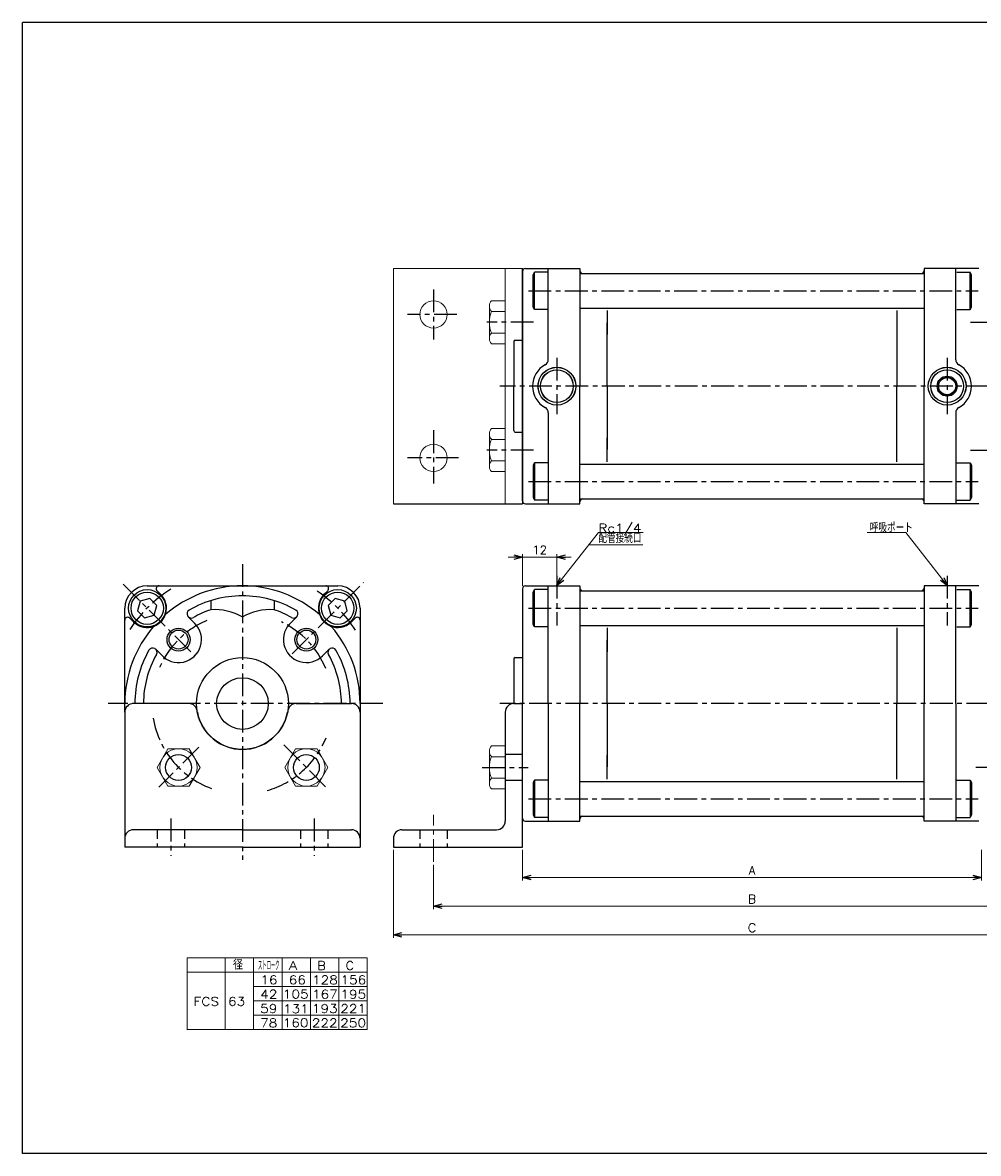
# Model space of a CAD drawing. Header units: millimetres. Extents: x -272 to 287, y -200 to 200.
# Tile 1 of 2: x -272 to 61, y -194 to 200. Entities that reach past the tile are written whole.
import ezdxf
from ezdxf.enums import TextEntityAlignment as Align

# ---------------------------------------------------------------- set-up
doc = ezdxf.new("R2010")
doc.units = ezdxf.units.MM
doc.header["$LTSCALE"] = 0.25
doc.linetypes.add('CENTER', pattern=[50.8, 31.75, -6.35, 6.35, -6.35])
doc.linetypes.add('DASHED', pattern=[19.05, 12.7, -6.35])
doc.layers.add('Layer0016', color=7, linetype='Continuous')
doc.layers.add('ZUWAKU', color=7, linetype='Continuous')
doc.styles.add('FdaStyle0', font='txt.shx', dxfattribs={"bigfont": 'bigfont'})
doc.dimstyles.new('DaDimRotatedStyle', dxfattribs={"dimtxt": 3, "dimasz": 3.000002, "dimexe": 1, "dimexo": 1, "dimgap": 1, "dimtad": 3, "dimdsep": 46, "dimtxsty": 'FdaStyle0', "dimblk1": 'OPEN30', "dimblk2": 'OPEN30', "dimsah": 1, "dimcen": 0.09, "dimclrd": 4, "dimclre": 4, "dimclrt": 4, "dimadec": 0, "dimazin": 2, "dimtfac": 1, "dimtdec": 4, "dimtmove": 0, "dimatfit": 0, "dimfxl": 1, "dimarcsym": 0})

# ---------------------------------------------------------------- blocks, each defined once
blk = doc.blocks.new('_OPEN30')
at = {"color": 0, "linetype": 'ByBlock', "lineweight": -2}
for p, q in [((-1, 0.267949), (0, 0)), ((0, 0), (-1, -0.267949)), ((0, 0), (-1, 0))]:
    blk.add_line(p, q, dxfattribs=at)
blk = doc.blocks.new('DC_GROUP_Φ63_1')
at = {"color": 4, "linetype": 'Continuous', "lineweight": 25}
for p, q in [((-163.07, -0.7), (-165.52, -3.15)), ((-165.52, -3.15), (-164.63, -6.5)), ((-159.73, -1.6), (-163.07, -0.7)), ((-158.83, -4.95), (-159.73, -1.6)), ((-164.63, -6.5), (-161.28, -7.4)), ((-161.28, -7.4), (-158.83, -4.95))]:
    blk.add_line(p, q, dxfattribs=at)
for radius in [6.5, 5.63]:
    blk.add_circle((-162.18, -4.05), radius, dxfattribs=at)
blk = doc.blocks.new('DC_GROUP_Φ63_2')
at = {"color": 4, "linetype": 'Continuous', "lineweight": 25}
for p, q in [((-231.03, -1.6), (-231.92, -4.95)), ((-227.68, -0.7), (-231.03, -1.6)), ((-225.23, -3.15), (-227.68, -0.7)), ((-226.13, -6.5), (-225.23, -3.15)), ((-231.92, -4.95), (-229.47, -7.4)), ((-229.47, -7.4), (-226.13, -6.5))]:
    blk.add_line(p, q, dxfattribs=at)
for radius in [6.5, 5.63]:
    blk.add_circle((-228.58, -4.05), radius, dxfattribs=at)
blk = doc.blocks.new('DA_IMAGEDIMGROUP_1')
at = {"color": 4, "linetype": 'Continuous', "lineweight": 13}
for p, q in [((-102.79, 13.75), (-97.79, 13.75)), ((-97.79, 3.75), (-97.79, 14.75)), ((-97.79, 13.75), (-85.79, 13.75)), ((-80.79, 13.75), (-85.79, 13.75))]:
    blk.add_line(p, q, dxfattribs=at)
at = {"color": 4, "xscale": 3.000002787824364, "yscale": 2.999989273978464}
for p, rotation in [((-97.79, 13.75), 360), ((-85.79, 13.75), 180)]:
    blk.add_blockref('_OPEN30', p, dxfattribs=dict(at, rotation=rotation))
at = {"color": 4, "insert": (-91.79, 14.75), "char_height": 3, "width": 11.25, "attachment_point": 8, "style": 'FdaStyle0'}
blk.add_mtext('\\T1.00;12', dxfattribs=at)
blk = doc.blocks.new('DC_GROUP_Φ63_3')
at = {"color": 4, "linetype": 'Continuous', "lineweight": 13}
for p, q in [((-109.29, -53.89), (-109.29, -65.15)), ((-103.79, -52.02), (-108.57, -52.02)), ((-103.79, -52.02), (-103.79, -67.03)), ((-103.79, -55.77), (-108.57, -55.77)), ((-103.79, -63.28), (-108.57, -63.28)), ((-103.79, -67.03), (-108.57, -67.03))]:
    blk.add_line(p, q, dxfattribs=at)
for centre, radius, start, end in [((-106.5, -53.89), 2.79, 137.7545, 222.2455), ((-99.22, -59.52), 10.08, 158.1345, 201.8655), ((-106.5, -65.15), 2.79, 137.7545, 222.2455)]:
    blk.add_arc(centre, radius, start, end, dxfattribs=at)
blk = doc.blocks.new('DC_GROUP_Φ63_4')
at = {"color": 4, "linetype": 'Continuous', "lineweight": 13}
for p, q in [((-176.86, -53.02), (-180.61, -59.52)), ((-169.35, -53.02), (-176.86, -53.02)), ((-165.6, -59.52), (-169.35, -53.02)), ((-180.61, -59.52), (-176.86, -66.02)), ((-169.35, -66.02), (-165.6, -59.52)), ((-176.86, -66.02), (-169.35, -66.02))]:
    blk.add_line(p, q, dxfattribs=at)
blk.add_circle((-173.1, -59.52), 6.5, dxfattribs=at)
blk = doc.blocks.new('DC_GROUP_Φ63_5')
at = {"color": 4, "linetype": 'Continuous', "lineweight": 13}
for p, q in [((-176.86, -53.02), (-180.61, -59.52)), ((-169.35, -53.02), (-176.86, -53.02)), ((-165.6, -59.52), (-169.35, -53.02)), ((-180.61, -59.52), (-176.86, -66.02)), ((-169.35, -66.02), (-165.6, -59.52)), ((-176.86, -66.02), (-169.35, -66.02))]:
    blk.add_line(p, q, dxfattribs=at)
blk.add_circle((-173.1, -59.52), 6.5, dxfattribs=at)
blk = doc.blocks.new('DC_GROUP_Φ63_6')
at = {"color": 4, "linetype": 'Continuous', "lineweight": 13}
for p, q in [((-221.4, -53.02), (-225.16, -59.52)), ((-213.9, -53.02), (-221.4, -53.02)), ((-210.15, -59.52), (-213.9, -53.02)), ((-225.16, -59.52), (-221.4, -66.02)), ((-213.9, -66.02), (-210.15, -59.52)), ((-221.4, -66.02), (-213.9, -66.02))]:
    blk.add_line(p, q, dxfattribs=at)
blk.add_circle((-217.65, -59.52), 6.5, dxfattribs=at)
blk = doc.blocks.new('DC_GROUP_Φ63_13')
at = {"color": 4, "linetype": 'Continuous', "lineweight": 13}
for p, q in [((35.76, 22.35), (22.35, 22.35)), ((50.33, 3.75), (35.76, 22.35))]:
    blk.add_line(p, q, dxfattribs=at)
at = {"color": 4, "xscale": 3.000002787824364, "yscale": 2.999989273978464, "rotation": 308.0665315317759}
blk.add_blockref('_OPEN30', (50.33, 3.75), dxfattribs=at)
at = {"color": 4, "style": 'FdaStyle0', "width": 0.833333}
blk.add_text('呼吸ポート', height=3, dxfattribs=at).set_placement((23.26, 22.35), (38.26, 22.35), align=Align.FIT)
blk = doc.blocks.new('*D19')
at = {"color": 4, "linetype": 'Continuous', "lineweight": 13}
for p, q in [((-97.79, -88.25), (-97.79, -98.88)), ((62.21, -88.25), (62.21, -98.88)), ((-97.79, -97.88), (62.21, -97.88))]:
    blk.add_line(p, q, dxfattribs=at)
at = {"color": 4, "xscale": 3.000002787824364, "yscale": 2.999989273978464}
for p, rotation in [((-97.79, -97.88), 180), ((62.21, -97.88), 360)]:
    blk.add_blockref('_OPEN30', p, dxfattribs=dict(at, rotation=rotation))
at = {"color": 4, "insert": (-17.79, -96.88), "char_height": 3, "width": 7.5, "attachment_point": 8, "style": 'FdaStyle0'}
blk.add_mtext('\\T1.00;A', dxfattribs=at)
blk = doc.blocks.new('DC_GROUP_Φ63_14')
at = {"color": 4, "linetype": 'Continuous', "lineweight": 13}
for p, q in [((-109.29, 56.68), (-109.29, 45.42)), ((-103.79, 58.56), (-108.57, 58.56)), ((-103.79, 58.56), (-103.79, 43.54)), ((-103.79, 54.8), (-108.57, 54.8)), ((-103.79, 47.3), (-108.57, 47.3)), ((-103.79, 43.54), (-108.57, 43.54))]:
    blk.add_line(p, q, dxfattribs=at)
for centre, radius, start, end in [((-106.5, 56.68), 2.79, 137.7545, 222.2455), ((-99.22, 51.05), 10.08, 158.1345, 201.8655), ((-106.5, 45.42), 2.79, 137.7545, 222.2455)]:
    blk.add_arc(centre, radius, start, end, dxfattribs=at)
blk = doc.blocks.new('DC_GROUP_Φ63_15')
at = {"color": 4, "linetype": 'Continuous', "lineweight": 13}
for p, q in [((-103.79, 103.1), (-108.57, 103.1)), ((-103.79, 103.1), (-103.79, 88.09)), ((-109.29, 101.23), (-109.29, 89.97)), ((-103.79, 99.35), (-108.57, 99.35)), ((-103.79, 91.84), (-108.57, 91.84)), ((-103.79, 88.09), (-108.57, 88.09))]:
    blk.add_line(p, q, dxfattribs=at)
for centre, radius, start, end in [((-106.5, 101.23), 2.79, 137.7545, 222.2455), ((-99.22, 95.6), 10.08, 158.1345, 201.8655), ((-106.5, 89.97), 2.79, 137.7545, 222.2455)]:
    blk.add_arc(centre, radius, start, end, dxfattribs=at)
blk = doc.blocks.new('*D29')
at = {"color": 4, "linetype": 'Continuous', "lineweight": 13}
for p, q in [((-128.79, -93.46), (-128.79, -108.88)), ((93.21, -93.46), (93.21, -108.88)), ((-128.79, -107.88), (93.21, -107.88))]:
    blk.add_line(p, q, dxfattribs=at)
at = {"color": 4, "xscale": 3.000002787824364, "yscale": 2.999989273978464}
for p, rotation in [((-128.79, -107.88), 180), ((93.21, -107.88), 360)]:
    blk.add_blockref('_OPEN30', p, dxfattribs=dict(at, rotation=rotation))
at = {"color": 4, "insert": (-17.79, -106.88), "char_height": 3, "width": 7.5, "attachment_point": 8, "style": 'FdaStyle0'}
blk.add_mtext('\\T1.00;B', dxfattribs=at)
blk = doc.blocks.new('DC_GROUP_Φ63_21')
at = {"color": 4, "linetype": 'Continuous', "lineweight": 13}
for p, q in [((-142.79, -88.25), (-142.79, -118.88)), ((107.21, -88.25), (107.21, -103.57)), ((107.21, -110.07), (107.21, -118.88)), ((-142.79, -117.88), (107.21, -117.88))]:
    blk.add_line(p, q, dxfattribs=at)
at = {"color": 4, "xscale": 3.000002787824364, "yscale": 2.999989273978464}
for p, rotation in [((-142.79, -117.88), 180), ((107.21, -117.88), 360)]:
    blk.add_blockref('_OPEN30', p, dxfattribs=dict(at, rotation=rotation))
at = {"color": 4, "style": 'FdaStyle0'}
blk.add_text('C', height=3, dxfattribs=at).set_placement((-19.29, -116.88), (-16.29, -116.88), align=Align.FIT)

msp = doc.modelspace()

# ---------------------------------------------------------------- linework, layer by layer
at = {"color": 4, "linetype": 'Continuous', "lineweight": 13}
for p, q in [((-142.792, 114.323), (-97.792, 114.323)), ((-142.792, 114.323), (-142.792, 32.323)), ((-103.792, 32.323), (-103.792, 114.323)), ((-85.909, 3.75), (-71.34, 22.353)), ((-71.34, 22.353), (-55.672, 22.353)), ((-74.837, 18.05), (-55.897, 18.05)), ((-85.792, 14.75), (-85.792, 7.232)), ((-214.594, -125.846), (-151.89, -125.846)), ((-214.594, -125.846), (-214.594, -150.846)), ((-201.385, -125.846), (-201.385, -150.846)), ((-191.486, -125.846), (-191.486, -150.846)), ((-181.587, -125.846), (-181.587, -150.846)), ((-171.688, -125.846), (-171.688, -150.846)), ((-161.789, -125.846), (-161.789, -150.846)), ((-151.89, -125.846), (-151.89, -150.846)), ((-214.594, -130.846), (-151.89, -130.846)), ((-191.486, -135.846), (-151.89, -135.846)), ((-191.462, -140.846), (-151.89, -140.846)), ((-191.486, -145.846), (-151.89, -145.846)), ((-214.765, -150.846), (-151.89, -150.846))]:
    msp.add_line(p, q, dxfattribs=at)
at = {"color": 4, "linetype": 'Continuous', "lineweight": 25}
for p, q in [((-97.792, 73.323), (-97.792, 114.323)), ((-96.792, 114.323), (-77.792, 114.323)), ((-88.792, 82.557), (-88.792, 114.323)), ((-77.792, 114.323), (-77.792, 73.323)), ((61.208, 114.323), (42.208, 114.323)), ((42.208, 114.323), (42.208, 73.323)), ((53.208, 82.557), (53.208, 114.323)), ((-97.792, 113.323), (-97.792, 73.323)), ((-94.102, 112.157), (-93.602, 113.023)), ((-94.102, 100.889), (-94.102, 112.157)), ((-88.952, 113.023), (-93.602, 113.023)), ((-93.602, 100.023), (-93.602, 113.023)), ((-77.792, 112.573), (42.208, 112.573)), ((-76.792, 112.573), (-68.292, 112.573)), ((41.208, 112.573), (42.208, 112.573)), ((53.559, 113.023), (58.208, 113.023)), ((58.208, 100.023), (58.208, 113.023)), ((58.708, 112.157), (58.208, 113.023)), ((58.708, 100.889), (58.708, 112.157)), ((-93.602, 100.023), (-94.102, 100.889)), ((-88.952, 100.023), (-93.602, 100.023)), ((-77.792, 100.523), (42.208, 100.523)), ((-68.292, 99.658), (-68.292, 91.321)), ((32.708, 99.658), (32.708, 73.323)), ((53.559, 100.023), (58.208, 100.023)), ((58.208, 100.023), (58.708, 100.889)), ((-68.292, 73.323), (-68.292, 95.39)), ((-100.792, 88.823), (-100.792, 73.323)), ((-100.292, 89.323), (-97.792, 89.323)), ((-100.792, 57.823), (-100.792, 73.323)), ((-97.792, 33.323), (-97.792, 73.323)), ((-97.792, 73.323), (-97.792, 32.323)), ((-77.792, 32.323), (-77.792, 73.323)), ((-68.292, 73.323), (-68.292, 51.257)), ((32.708, 46.989), (32.708, 73.323)), ((42.208, 32.323), (42.208, 73.323)), ((-88.792, 64.09), (-88.792, 32.323)), ((53.208, 64.09), (53.208, 32.323)), ((-100.292, 57.323), (-97.792, 57.323)), ((-68.292, 46.989), (-68.292, 55.326)), ((-93.602, 46.623), (-94.102, 45.757)), ((-94.102, 45.757), (-94.102, 34.489)), ((-88.952, 46.623), (-93.602, 46.623)), ((-93.602, 46.623), (-93.602, 33.623)), ((-77.792, 46.123), (42.208, 46.123)), ((53.559, 46.623), (58.208, 46.623)), ((58.208, 46.623), (58.208, 33.623)), ((58.208, 46.623), (58.708, 45.757)), ((58.708, 45.757), (58.708, 34.489)), ((-142.792, 32.323), (-97.792, 32.323)), ((-96.792, 32.323), (-77.792, 32.323)), ((-94.102, 34.489), (-93.602, 33.623)), ((-88.952, 33.623), (-93.602, 33.623)), ((-77.792, 34.073), (42.208, 34.073)), ((-76.792, 34.073), (-68.292, 34.073)), ((41.208, 34.073), (42.208, 34.073)), ((61.208, 32.323), (42.208, 32.323)), ((53.559, 33.623), (58.208, 33.623)), ((58.708, 34.489), (58.208, 33.623)), ((-228.578, 3.75), (-195.378, 3.75)), ((-223.839, 0.757), (-225.125, 2.043)), ((-195.378, 3.75), (-162.178, 3.75)), ((-166.917, 0.757), (-165.631, 2.043)), ((-97.792, 2.75), (-97.792, -37.25)), ((-96.792, 3.75), (-77.792, 3.75)), ((-94.102, 1.584), (-93.602, 2.45)), ((-94.102, -9.684), (-94.102, 1.584)), ((-88.952, 2.45), (-93.602, 2.45)), ((-93.602, -10.55), (-93.602, 2.45)), ((-88.792, -37.25), (-88.792, 3.75)), ((-77.792, 3.75), (-77.792, -37.25)), ((-77.792, 2), (42.208, 2)), ((-76.792, 2), (-68.292, 2)), ((41.208, 2), (42.208, 2)), ((61.208, 3.75), (42.208, 3.75)), ((42.208, 3.75), (42.208, -37.25)), ((53.208, -37.25), (53.208, 3.75)), ((53.559, 2.45), (58.208, 2.45)), ((58.208, -10.55), (58.208, 2.45)), ((58.708, 1.584), (58.208, 2.45)), ((58.708, -9.684), (58.708, 1.584)), ((-206.378, -1.399), (-206.378, -4.55)), ((-184.378, -1.399), (-184.378, -4.55)), ((-236.378, -40.25), (-236.378, -4.05)), ((-233.385, -8.789), (-234.671, -7.503)), ((-211.995, -9.319), (-214.275, -7.039)), ((-179.491, -10.049), (-176.481, -7.039)), ((-157.371, -8.789), (-156.085, -7.503)), ((-154.378, -4.05), (-154.378, -40.25)), ((-93.602, -10.55), (-94.102, -9.684)), ((-88.952, -10.55), (-93.602, -10.55)), ((-77.792, -10.05), (42.208, -10.05)), ((-68.292, -10.916), (-68.292, -19.252)), ((32.708, -10.916), (32.708, -37.25)), ((53.559, -10.55), (58.208, -10.55)), ((58.208, -10.55), (58.708, -9.684)), ((-68.292, -37.25), (-68.292, -15.183)), ((-222.578, -21.363), (-225.588, -18.353)), ((-167.447, -20.633), (-165.168, -18.353)), ((-100.792, -21.75), (-100.792, -37.25)), ((-100.292, -21.25), (-97.792, -21.25)), ((-214.14, -37.25), (-233.378, -37.25)), ((-176.616, -37.25), (-157.378, -37.25)), ((-100.792, -37.25), (-97.792, -37.25)), ((-97.792, -77.25), (-97.792, -37.25)), ((-97.792, -87.25), (-97.792, -37.25)), ((-88.792, -37.25), (-88.792, -78.25)), ((-77.792, -78.25), (-77.792, -37.25)), ((-68.292, -37.25), (-68.292, -59.316)), ((32.708, -63.584), (32.708, -37.25)), ((42.208, -78.25), (42.208, -37.25)), ((53.208, -37.25), (53.208, -78.25)), ((-236.378, -40.25), (-236.378, -87.25)), ((-154.378, -40.25), (-154.378, -87.25)), ((-103.792, -40.25), (-103.792, -78.25)), ((-68.292, -63.584), (-68.292, -55.247)), ((-93.602, -63.95), (-94.102, -64.816)), ((-94.102, -64.816), (-94.102, -76.084)), ((-88.952, -63.95), (-93.602, -63.95)), ((-93.602, -63.95), (-93.602, -76.95)), ((-77.792, -64.45), (42.208, -64.45)), ((53.559, -63.95), (58.208, -63.95)), ((58.208, -63.95), (58.208, -76.95)), ((58.208, -63.95), (58.708, -64.816)), ((58.708, -64.816), (58.708, -76.084)), ((-96.792, -78.25), (-77.792, -78.25)), ((-94.102, -76.084), (-93.602, -76.95)), ((-88.952, -76.95), (-93.602, -76.95)), ((-77.792, -76.5), (42.208, -76.5)), ((-76.792, -76.5), (-68.292, -76.5)), ((41.208, -76.5), (42.208, -76.5)), ((61.208, -78.25), (42.208, -78.25)), ((53.559, -76.95), (58.208, -76.95)), ((58.708, -76.084), (58.208, -76.95)), ((-195.378, -81.25), (-233.378, -81.25)), ((-195.378, -81.25), (-157.378, -81.25)), ((-139.792, -81.25), (-106.792, -81.25)), ((-142.792, -84.25), (-142.792, -87.25)), ((-195.378, -87.25), (-236.378, -87.25)), ((-195.378, -87.25), (-154.378, -87.25)), ((-142.792, -87.25), (-97.792, -87.25))]:
    msp.add_line(p, q, dxfattribs=at)
at = {"color": 4, "linetype": 'CENTER', "lineweight": 25}
for p, q in [((-128.792, 107.011), (-128.792, 89.641)), ((-95.692, 106.523), (60.999, 106.523)), ((-120.676, 98.323), (-137.827, 98.323)), ((-93.956, 95.597), (-110.265, 95.597)), ((58.372, 95.597), (74.681, 95.597)), ((-85.792, 83.184), (-85.792, 63.556)), ((50.208, 83.184), (50.208, 63.556)), ((115.652, 73.323), (-105.723, 73.323)), ((-128.792, 57.965), (-128.792, 39.445)), ((-120.093, 48.323), (-137.827, 48.323)), ((-93.956, 51.05), (-110.265, 51.05)), ((58.372, 51.05), (74.681, 51.05)), ((-95.692, 40.123), (60.999, 40.123)), ((-195.378, 11.362), (-195.378, -91.724)), ((-236.908, 4.281), (-211.995, -20.633)), ((-178.019, -19.89), (-153.224, 4.904)), ((-85.792, 7.232), (-85.792, -10.05)), ((50.208, 7.232), (50.208, -10.05)), ((50.208, 7.232), (50.208, -10.05)), ((-95.692, -4.05), (60.999, -4.05)), ((-146.452, -37.25), (-242.215, -37.25)), ((115.652, -37.25), (-105.723, -37.25)), ((-210.562, -52.434), (-224.527, -66.399)), ((-180.974, -51.654), (-165.883, -66.745)), ((-97.792, -55.024), (-103.792, -55.024)), ((-111.791, -59.524), (-95.846, -59.524)), ((77.439, -59.524), (60.262, -59.524)), ((-97.792, -64.024), (-103.792, -64.024)), ((-95.692, -70.45), (60.999, -70.45)), ((-220.378, -77.34), (-220.378, -90.285)), ((-170.378, -77.34), (-170.378, -90.285))]:
    msp.add_line(p, q, dxfattribs=at)
at = {"color": 4, "linetype": 'CENTER', "lineweight": 13}
msp.add_line((-128.792, -92.463), (-128.792, -76.014), dxfattribs=at)
at = {"color": 4, "linetype": 'DASHED', "lineweight": 25}
for p, q in [((-225.128, -81.25), (-225.128, -87.25)), ((-215.628, -81.25), (-215.628, -87.25)), ((-175.128, -81.25), (-175.128, -87.25)), ((-165.628, -81.25), (-165.628, -87.25)), ((-133.542, -81.25), (-133.542, -87.25)), ((-124.042, -81.25), (-124.042, -87.25))]:
    msp.add_line(p, q, dxfattribs=at)
at = {"color": 4, "linetype": 'Continuous', "lineweight": 13}
for centre in [(-128.792, 98.323), (-128.792, 48.323)]:
    msp.add_circle(centre, 4.75, dxfattribs=at)
at = {"color": 4, "linetype": 'Continuous', "lineweight": 25}
for centre, radius in [((-85.792, 73.323), 6.6), ((-85.792, 73.323), 5.7), ((50.208, 73.323), 6.6), ((50.208, 73.323), 5.7), ((-217.652, -14.976), 4), ((-217.652, -14.976), 3.3), ((-173.104, -14.976), 4), ((-173.104, -14.976), 3.3), ((-195.378, -37.25), 16), ((-195.378, -37.25), 9), ((-217.652, -59.524), 4.5), ((-173.104, -59.524), 4.5)]:
    msp.add_circle(centre, radius, dxfattribs=at)
for centre, radius, start, end in [((-96.792, 113.323), 1, 90, 180), ((-76.792, 113.573), 1, 180, 270), ((41.208, 113.573), 1, 270, 0), ((-100.292, 88.823), 0.5, 90, 180), ((-85.792, 73.323), 8.5, 118.43689, 241.56311), ((-90.792, 82.557), 2, 298.43689, 0), ((55.208, 82.557), 2, 180, 241.56311), ((50.208, 73.323), 8.5, 298.43689, 61.56311), ((-90.792, 64.09), 2, 0, 61.56311), ((55.208, 64.09), 2, 118.43689, 180), ((-100.292, 57.823), 0.5, 180, 270), ((-96.792, 33.323), 1, 180, 270), ((-76.792, 33.073), 1, 90, 180), ((41.208, 33.073), 1, 0, 90), ((-228.578, -4.05), 7.8, 90, 180), ((-228.612, -4.016), 6.75, 220.87302, 45), ((-224.418, 2.75), 1, 90, 225), ((-195.378, -37.25), 41, 90, 130.96301), ((-195.378, -37.25), 37.5, 90, 119.69906), ((-195.378, -37.25), 41, 49.03699, 90), ((-195.378, -37.25), 37.5, 60.30094, 90), ((-162.144, -4.016), 6.75, 128.87884, 320.12946), ((-166.338, 2.75), 1, 315, 90), ((-162.178, -4.05), 7.8, 0, 90), ((-96.792, 2.75), 1, 90, 180), ((-76.792, 3), 1, 180, 270), ((41.208, 3), 1, 270, 0), ((-235.378, -8.21), 1, 45, 180), ((-213.214, -5.979), 1.5, 119.69906, 299.69906), ((-195.378, -37.25), 34.5, 108.59282, 119.69906), ((-205.174, -24.514), 20, 60.42145, 93.45102), ((-185.582, -24.514), 20, 86.54898, 119.57855), ((-195.378, -37.25), 34.5, 60.30094, 71.40718), ((-177.542, -5.979), 1.5, 240.30094, 60.30094), ((-155.378, -8.21), 1, 0, 135), ((-195.378, -37.25), 41, 139.03699, 180), ((-217.652, -14.976), 8, 220.83676, 45), ((-173.104, -14.976), 8, 130.83676, 315), ((-195.378, -37.25), 41, 0, 40.96301), ((-195.378, -37.25), 37.5, 150.30094, 180), ((-226.649, -19.414), 1.5, 330.30094, 150.30094), ((-164.107, -19.414), 1.5, 29.69906, 209.69906), ((-195.378, -37.25), 37.5, 0, 29.69906), ((-195.378, -37.25), 34.5, 150.30094, 180), ((-195.378, -37.25), 34.5, 0, 29.69906), ((-100.292, -21.75), 0.5, 90, 180), ((-233.378, -40.25), 3, 90, 180), ((-214.14, -40.25), 3, 0, 90), ((-176.616, -40.25), 3, 90, 180), ((-157.378, -40.25), 3, 0, 90), ((-100.792, -40.25), 3, 90, 180), ((-195.378, -37.25), 16, 190.7765, 270), ((-195.378, -37.25), 16, 270, 349.2235), ((-106.792, -78.25), 3, 270, 0), ((-96.792, -77.25), 1, 180, 270), ((-76.792, -77.5), 1, 90, 180), ((41.208, -77.5), 1, 0, 90), ((-233.378, -84.25), 3, 90, 180), ((-157.378, -84.25), 3, 0, 90), ((-139.792, -84.25), 3, 90, 180)]:
    msp.add_arc(centre, radius, start, end, dxfattribs=at)
at = {"color": 4, "linetype": 'CENTER', "lineweight": 25}
for radius, start, end in [(47, 122.14582, 146.66404), (47, 33.00562, 56.33951), (31.5, 113.20207, 159.45418), (31.5, 22.78759, 64.38927), (31.5, 189.3362, 251.85575), (31.5, 285.87497, 337.62718)]:
    msp.add_arc((-195.378, -37.25), radius, start, end, dxfattribs=at)
at = {"layer": 'Layer0016', "color": 4, "linetype": 'Continuous', "lineweight": 25}
for p, q in [((47.208, 75.055), (50.208, 76.788)), ((47.208, 75.055), (47.208, 71.591)), ((50.175, 76.806), (53.208, 75.055)), ((53.208, 75.055), (53.208, 71.591)), ((47.208, 71.591), (50.208, 69.859)), ((50.208, 69.859), (53.208, 71.591))]:
    msp.add_line(p, q, dxfattribs=at)
for centre, radius in [((-85.792, 73.323), 6.579), ((-85.792, 73.323), 5.723), ((50.208, 73.323), 6.579), ((50.208, 73.323), 5.723), ((50.208, 73.323), 3.474), ((50.208, 73.323), 3)]:
    msp.add_circle(centre, radius, dxfattribs=at)
at = {"layer": 'ZUWAKU', "color": 5, "linetype": 'Continuous', "lineweight": 25}
for p, q in [((281, 200), (-272, 200)), ((-272, -194), (-272, 200)), ((287, -194), (-272, -194))]:
    msp.add_line(p, q, dxfattribs=at)

# ---------------------------------------------------------------- block references
at = {"linetype": 'Continuous'}
for name in ['DC_GROUP_Φ63_15', 'DC_GROUP_Φ63_14', 'DC_GROUP_Φ63_13', 'DA_IMAGEDIMGROUP_1', 'DC_GROUP_Φ63_2', 'DC_GROUP_Φ63_1', 'DC_GROUP_Φ63_6', 'DC_GROUP_Φ63_4', 'DC_GROUP_Φ63_5', 'DC_GROUP_Φ63_3', 'DC_GROUP_Φ63_21']:
    msp.add_blockref(name, (0, 0), dxfattribs=at)
at = {"color": 4, "xscale": 3.000002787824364, "yscale": 2.999989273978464, "rotation": 231.933468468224}
msp.add_blockref('_OPEN30', (-85.909, 3.75), dxfattribs=at)

# ---------------------------------------------------------------- texts
at = {"color": 4, "style": 'FdaStyle0'}
for s, p, p2 in [('Rc1/4', (-71.34, 22.353), (-56.34, 22.353)), ('A', (-179.26, -130.056), (-176.26, -130.056)), ('B', (-169.361, -130.056), (-166.361, -130.056)), ('C', (-159.462, -130.056), (-156.462, -130.056)), ('16', (-189.159, -135.056), (-183.159, -135.056)), ('66', (-179.26, -135.056), (-173.26, -135.056)), ('128', (-171.132, -135.056), (-162.132, -135.056)), ('156', (-161.233, -135.056), (-152.233, -135.056)), ('42', (-189.185, -140.056), (-183.185, -140.056)), ('105', (-181.312, -139.984), (-172.312, -139.984)), ('167', (-171.158, -140.056), (-162.158, -140.056)), ('195', (-161.26, -140.056), (-152.26, -140.056)), ('FCS 63', (-212.412, -142.556), (-194.412, -142.556)), ('59', (-189.212, -145.056), (-183.212, -145.056)), ('131', (-181.263, -145.108), (-172.263, -145.108)), ('193', (-171.185, -145.056), (-162.185, -145.056)), ('221', (-161.286, -145.056), (-152.286, -145.056)), ('78', (-189.239, -150.056), (-183.239, -150.056)), ('160', (-181.365, -149.984), (-172.365, -149.984)), ('222', (-171.212, -150.056), (-162.212, -150.056)), ('250', (-161.313, -150.056), (-152.313, -150.056))]:
    msp.add_text(s, height=3, dxfattribs=at).set_placement(p, p2, align=Align.FIT)
for s, width, p, p2 in [('配管接続口', 0.833333, (-71.34, 18.725), (-56.34, 18.725)), ('   径', 0.952381, (-207.171, -129.929), (-195.171, -129.929)), ('ストローク', 0.416667, (-189.986, -130.18), (-182.486, -130.18))]:
    msp.add_text(s, height=3, dxfattribs=dict(at, width=width)).set_placement(p, p2, align=Align.FIT)

# ---------------------------------------------------------------- dimensions: what is measured, and where the dimension line sits
at = {"linetype": 'Continuous', "lineweight": 13}
for base, p1, p2, text, picture, middle in [((62.208, -97.884), (-97.792, -87.25), (62.208, -87.25), 'A', '*D19', (-17.792, -97.884)), ((93.208, -107.884), (-128.792, -92.463), (93.208, -92.463), 'B', '*D29', (-17.792, -107.884))]:
    dim = msp.add_linear_dim(base=base, p1=p1, p2=p2, text=text, dimstyle='DaDimRotatedStyle', override={"dimtxt": 3, "dimasz": 3.000002, "dimexe": 1, "dimexo": 1, "dimgap": 1, "dimtad": 3, "dimtih": 0, "dimtoh": 0, "dimdec": 2, "dimzin": 8, "dimtxsty": 'FdaStyle0', "dimblk1": 'OPEN30', "dimblk2": 'OPEN30', "dimsah": 1, "dimclrd": 4, "dimclre": 4, "dimclrt": 4, "dimazin": 2, "dimtofl": 1, "dimatfit": 0, "dimtolj": 0, "dimtzin": 8}, dxfattribs=at)
    dim.commit()
    dim.dimension.update_dxf_attribs({"geometry": picture, "text_midpoint": middle})

doc.saveas('drawing.dxf')
